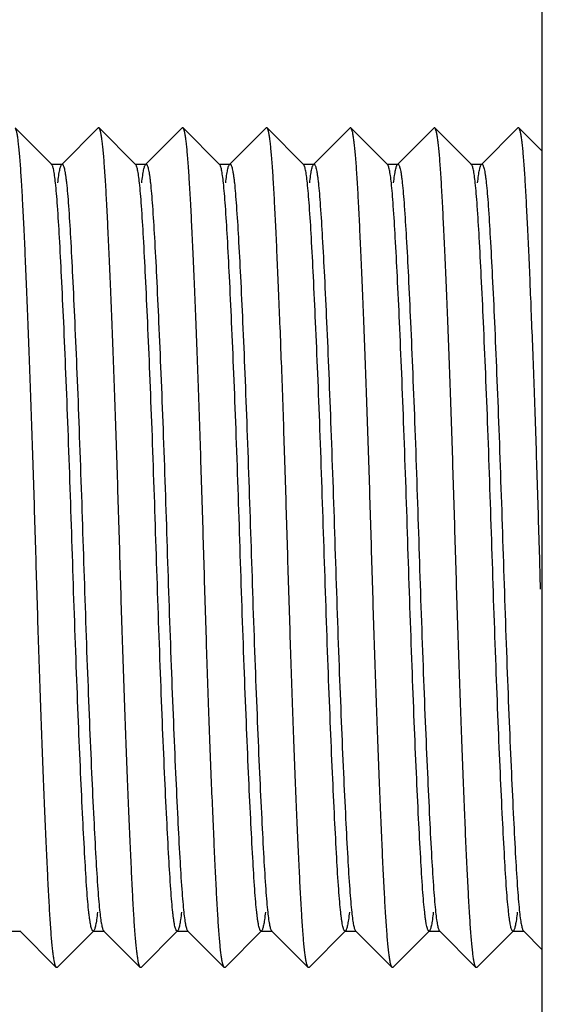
# Model space of a CAD drawing. Header units: inches. Extents: x 0.2 to 16.8, y 0.2 to 10.8.
# Tile 20 of 34: x 9.365 to 9.513, y 4.881 to 5.15. Entities that reach past the tile are written whole.
import ezdxf

# ---------------------------------------------------------------- set-up
doc = ezdxf.new("R2010")
doc.units = ezdxf.units.IN
doc.header["$LTSCALE"] = 0.935
doc.header["$MEASUREMENT"] = 0
doc.layers.get('0').update_dxf_attribs({"linetype": 'CONTINUOUS'})
doc.layers.add('DIMENSIONS', color=7, linetype='CONTINUOUS')
doc.styles.get("Standard").update_dxf_attribs({"font": 'txt', "width": 0.8})
doc.dimstyles.new('DIMSTYLE_1', dxfattribs={"dimtxt": 0.125, "dimasz": 0.18, "dimexe": 0.18, "dimexo": 0.0625, "dimgap": 0.09, "dimtad": 0, "dimtih": 1, "dimtoh": 1, "dimdec": 3, "dimzin": 4, "dimdsep": 46, "dimtxsty": 'STANDARD', "dimblk": '_FILLED', "dimblk1": '_FILLED', "dimblk2": '_FILLED', "dimcen": 0.09, "dimadec": 0, "dimazin": 0, "dimtp": 0.01, "dimtm": 0.01, "dimtfac": 1, "dimtdec": 3, "dimtofl": 0, "dimtmove": 0, "dimatfit": 3, "dimldrblk": '_FILLED', "dimfxl": 1, "dimtolj": 1, "dimtzin": 4, "dimarcsym": 0})

# ---------------------------------------------------------------- blocks, each defined once
blk = doc.blocks.new('*D26')
at = {"layer": 'DIMENSIONS', "color": 2, "linetype": 'CONTINUOUS'}
blk.add_line((8.97203, 5.43851), (8.97203, 2.48227), dxfattribs=at)
at = {"layer": 'DIMENSIONS', "color": 2, "linetype": 'CONTINUOUS', "insert": (8.90953, 2.41977), "char_height": 0.125, "width": 1.225, "attachment_point": 3, "rotation": 90, "line_spacing_factor": 0.9}
blk.add_mtext('.649{\\Ftxt.shx;\\W1.000000;\\H0.125000; }[16.49]', dxfattribs=at)
blk = doc.blocks.new('_FILLED')
at = {"color": 0, "linetype": 'BYBLOCK'}
blk.add_solid([(0, 0), (-1, 0.1736), (-1, -0.1736)], dxfattribs=at)

msp = doc.modelspace()

# ---------------------------------------------------------------- linework, layer by layer
at = {"color": 7, "linetype": 'CONTINUOUS'}
msp.add_line((9.50843, 3.08196), (9.50843, 8.12724), dxfattribs=at)
at = {"color": 6, "linetype": 'CONTINUOUS'}
for p, q in [((9.37402, 5.11055), (9.36401, 5.12056)), ((9.38676, 5.12056), (9.37675, 5.11055)), ((9.38701, 5.12056), (9.38676, 5.12056)), ((9.39702, 5.11055), (9.38701, 5.12056)), ((9.40976, 5.12056), (9.39975, 5.11055)), ((9.41001, 5.12056), (9.40976, 5.12056)), ((9.42002, 5.11055), (9.41001, 5.12056)), ((9.43276, 5.12056), (9.42275, 5.11055)), ((9.43301, 5.12056), (9.43276, 5.12056)), ((9.44302, 5.11055), (9.43301, 5.12056)), ((9.45576, 5.12056), (9.44575, 5.11055)), ((9.45601, 5.12056), (9.45576, 5.12056)), ((9.46602, 5.11055), (9.45601, 5.12056)), ((9.47876, 5.12056), (9.46875, 5.11055)), ((9.47901, 5.12056), (9.47876, 5.12056)), ((9.48902, 5.11055), (9.47901, 5.12056)), ((9.50176, 5.12056), (9.49175, 5.11055)), ((9.50201, 5.12056), (9.50176, 5.12056)), ((9.50843, 5.11414), (9.50201, 5.12056)), ((9.37388, 5.11062), (9.37688, 5.11062)), ((9.37402, 5.11055), (9.37388, 5.11062)), ((9.37675, 5.11055), (9.37688, 5.11062)), ((9.39688, 5.11062), (9.39988, 5.11062)), ((9.39702, 5.11055), (9.39688, 5.11062)), ((9.39975, 5.11055), (9.39988, 5.11062)), ((9.41988, 5.11062), (9.42288, 5.11062)), ((9.42002, 5.11055), (9.41988, 5.11062)), ((9.42275, 5.11055), (9.42288, 5.11062)), ((9.44288, 5.11062), (9.44588, 5.11062)), ((9.44302, 5.11055), (9.44288, 5.11062)), ((9.44575, 5.11055), (9.44588, 5.11062)), ((9.46588, 5.11062), (9.46888, 5.11062)), ((9.46602, 5.11055), (9.46588, 5.11062)), ((9.46875, 5.11055), (9.46888, 5.11062)), ((9.48888, 5.11062), (9.49188, 5.11062)), ((9.48902, 5.11055), (9.48888, 5.11062)), ((9.49175, 5.11055), (9.49188, 5.11062)), ((9.50797, 4.99426), (9.50763, 5.0056)), ((9.36238, 4.90062), (9.36538, 4.90062)), ((9.36525, 4.90069), (9.36538, 4.90062)), ((9.36525, 4.90069), (9.37526, 4.89068)), ((9.37551, 4.89068), (9.38552, 4.90069)), ((9.38552, 4.90069), (9.38538, 4.90062)), ((9.38538, 4.90062), (9.38838, 4.90062)), ((9.38825, 4.90069), (9.38838, 4.90062)), ((9.38825, 4.90069), (9.39826, 4.89068)), ((9.39851, 4.89068), (9.40852, 4.90069)), ((9.40852, 4.90069), (9.40838, 4.90062)), ((9.40838, 4.90062), (9.41138, 4.90062)), ((9.41125, 4.90069), (9.41138, 4.90062)), ((9.41125, 4.90069), (9.42126, 4.89068)), ((9.42151, 4.89068), (9.43152, 4.90069)), ((9.43152, 4.90069), (9.43138, 4.90062)), ((9.43138, 4.90062), (9.43438, 4.90062)), ((9.43425, 4.90069), (9.43438, 4.90062)), ((9.43425, 4.90069), (9.44426, 4.89068)), ((9.44451, 4.89068), (9.45452, 4.90069)), ((9.45452, 4.90069), (9.45438, 4.90062)), ((9.45438, 4.90062), (9.45738, 4.90062)), ((9.45725, 4.90069), (9.45738, 4.90062)), ((9.45725, 4.90069), (9.46726, 4.89068)), ((9.46751, 4.89068), (9.47752, 4.90069)), ((9.47752, 4.90069), (9.47738, 4.90062)), ((9.47738, 4.90062), (9.48038, 4.90062)), ((9.48025, 4.90069), (9.48038, 4.90062)), ((9.48025, 4.90069), (9.49026, 4.89068)), ((9.49051, 4.89068), (9.50052, 4.90069)), ((9.50052, 4.90069), (9.50038, 4.90062)), ((9.50038, 4.90062), (9.50338, 4.90062)), ((9.50325, 4.90069), (9.50338, 4.90062)), ((9.50325, 4.90069), (9.50843, 4.89551)), ((9.37551, 4.89068), (9.37526, 4.89068)), ((9.39851, 4.89068), (9.39826, 4.89068)), ((9.42151, 4.89068), (9.42126, 4.89068)), ((9.44451, 4.89068), (9.44426, 4.89068)), ((9.46751, 4.89068), (9.46726, 4.89068)), ((9.49051, 4.89068), (9.49026, 4.89068))]:
    msp.add_line(p, q, dxfattribs=at)
for points, knots in [([(9.37526, 4.89069), (9.37522, 4.89072), (9.37515, 4.89083), (9.37502, 4.89112), (9.37486, 4.89166), (9.37469, 4.89251), (9.37451, 4.89361), (9.37433, 4.89497), (9.37416, 4.89659), (9.37399, 4.89846), (9.37375, 4.90144), (9.37347, 4.90576), (9.37315, 4.91162), (9.37282, 4.91836), (9.37247, 4.9259), (9.37211, 4.93417), (9.37174, 4.9431), (9.37137, 4.95262), (9.37088, 4.96619), (9.37028, 4.98391), (9.36975, 5.00197), (9.36931, 5.01661), (9.36897, 5.02751), (9.36862, 5.03821), (9.36826, 5.04861), (9.36789, 5.05861), (9.36752, 5.06812), (9.36716, 5.07706), (9.3668, 5.08533), (9.36646, 5.09287), (9.36612, 5.09961), (9.36579, 5.10548), (9.36551, 5.1098), (9.36527, 5.11278), (9.3651, 5.11465), (9.36493, 5.11627), (9.36476, 5.11763), (9.36458, 5.11873), (9.36441, 5.11958), (9.36425, 5.12012), (9.36412, 5.12041), (9.36405, 5.12051), (9.36401, 5.12055)], [0, 0, 0, 0, 0.000669, 0.001585, 0.004222, 0.007966, 0.012824, 0.018787, 0.025848, 0.033994, 0.043213, 0.064795, 0.09038, 0.119731, 0.152599, 0.188673, 0.227608, 0.26906, 0.312649, 0.404569, 0.499985, 0.54791, 0.595393, 0.642003, 0.68731, 0.730886, 0.772338, 0.811289, 0.847365, 0.88023, 0.909602, 0.935199, 0.956773, 0.965998, 0.974155, 0.981228, 0.987198, 0.992051, 0.995784, 0.998414, 0.99933, 1, 1, 1, 1]), ([(9.39826, 4.89069), (9.39822, 4.89072), (9.39815, 4.89083), (9.39802, 4.89112), (9.39786, 4.89166), (9.39769, 4.89251), (9.39751, 4.89361), (9.39734, 4.89497), (9.39716, 4.89659), (9.39699, 4.89846), (9.39675, 4.90144), (9.39647, 4.90576), (9.39615, 4.91163), (9.39582, 4.91836), (9.39547, 4.9259), (9.39511, 4.93418), (9.39474, 4.94311), (9.39437, 4.95262), (9.39388, 4.9662), (9.39328, 4.98392), (9.39275, 5.00198), (9.39231, 5.01663), (9.39197, 5.02753), (9.39162, 5.03822), (9.39126, 5.04862), (9.39089, 5.05862), (9.39052, 5.06813), (9.39016, 5.07706), (9.3898, 5.08534), (9.38946, 5.09288), (9.38912, 5.09962), (9.38879, 5.10548), (9.38851, 5.1098), (9.38827, 5.11278), (9.3881, 5.11465), (9.38793, 5.11627), (9.38776, 5.11763), (9.38758, 5.11874), (9.38741, 5.11958), (9.38725, 5.12012), (9.38712, 5.12041), (9.38705, 5.12051), (9.38701, 5.12055)], [0, 0, 0, 0, 0.000669, 0.001584, 0.00422, 0.007965, 0.012824, 0.018789, 0.025852, 0.033999, 0.043219, 0.064805, 0.090396, 0.119752, 0.152622, 0.188698, 0.227635, 0.269087, 0.312676, 0.4046, 0.500027, 0.547957, 0.595443, 0.642052, 0.687356, 0.730929, 0.772376, 0.811322, 0.847394, 0.880259, 0.909629, 0.935224, 0.956792, 0.966013, 0.974167, 0.981235, 0.987201, 0.99205, 0.995782, 0.998413, 0.999329, 1, 1, 1, 1]), ([(9.42126, 4.89068), (9.42122, 4.89072), (9.42115, 4.89082), (9.42101, 4.89112), (9.42086, 4.89166), (9.42068, 4.89251), (9.42051, 4.89361), (9.42033, 4.89497), (9.42016, 4.89659), (9.41999, 4.89846), (9.41982, 4.90058), (9.41966, 4.90294), (9.41943, 4.90655), (9.41915, 4.91163), (9.41882, 4.91836), (9.41847, 4.92591), (9.41811, 4.93418), (9.41774, 4.94312), (9.41737, 4.95263), (9.41687, 4.96621), (9.41628, 4.98393), (9.41564, 5.00563), (9.41498, 5.02733), (9.41439, 5.04505), (9.41389, 5.05862), (9.41352, 5.06814), (9.41316, 5.07707), (9.4128, 5.08535), (9.41246, 5.09289), (9.41212, 5.09962), (9.41179, 5.10548), (9.4115, 5.1098), (9.41127, 5.11278), (9.4111, 5.11465), (9.41093, 5.11627), (9.41076, 5.11763), (9.41058, 5.11874), (9.41041, 5.11958), (9.41025, 5.12012), (9.41012, 5.12041), (9.41005, 5.12052), (9.41001, 5.12055)], [0, 0, 0, 0, 0.000672, 0.001593, 0.004238, 0.007986, 0.012845, 0.018809, 0.025871, 0.034022, 0.043249, 0.053529, 0.064835, 0.090416, 0.119774, 0.152655, 0.188735, 0.227678, 0.269142, 0.312735, 0.404654, 0.500065, 0.595468, 0.687377, 0.73095, 0.772402, 0.81135, 0.847415, 0.880276, 0.909641, 0.935221, 0.956787, 0.96601, 0.974165, 0.981232, 0.987193, 0.992039, 0.995774, 0.998408, 0.999327, 1, 1, 1, 1]), ([(9.44426, 4.89069), (9.44422, 4.89072), (9.44415, 4.89083), (9.44401, 4.89112), (9.44386, 4.89166), (9.44368, 4.8925), (9.44351, 4.89361), (9.44333, 4.89497), (9.44316, 4.89659), (9.443, 4.89846), (9.44276, 4.90144), (9.44248, 4.90576), (9.44215, 4.91163), (9.44181, 4.91836), (9.44146, 4.9259), (9.44111, 4.93418), (9.44074, 4.94311), (9.44037, 4.95262), (9.43988, 4.9662), (9.43929, 4.98392), (9.43863, 5.00562), (9.43798, 5.02732), (9.43739, 5.04504), (9.43689, 5.05861), (9.43653, 5.06813), (9.43616, 5.07706), (9.4358, 5.08534), (9.43545, 5.09288), (9.43511, 5.09962), (9.43479, 5.10548), (9.43451, 5.1098), (9.43428, 5.11278), (9.43411, 5.11465), (9.43394, 5.11627), (9.43376, 5.11763), (9.43359, 5.11874), (9.43341, 5.11958), (9.43325, 5.12012), (9.43312, 5.12042), (9.43305, 5.12052), (9.43301, 5.12056)], [0, 0, 0, 0, 0.000675, 0.001595, 0.004234, 0.007972, 0.012819, 0.018778, 0.025844, 0.034001, 0.043227, 0.064798, 0.090377, 0.119748, 0.152619, 0.188685, 0.22763, 0.269087, 0.312661, 0.404576, 0.499987, 0.595393, 0.6873, 0.730884, 0.772348, 0.811294, 0.847367, 0.880247, 0.909613, 0.935186, 0.956759, 0.965986, 0.97414, 0.981202, 0.987162, 0.992014, 0.995759, 0.998403, 0.999325, 1, 1, 1, 1]), ([(9.46726, 4.89069), (9.46722, 4.89073), (9.46715, 4.89083), (9.46701, 4.89112), (9.46686, 4.89166), (9.46668, 4.8925), (9.46651, 4.89361), (9.46634, 4.89497), (9.46617, 4.89659), (9.466, 4.89846), (9.46576, 4.90144), (9.46548, 4.90576), (9.46514, 4.91162), (9.46481, 4.91835), (9.46446, 4.92589), (9.46411, 4.93417), (9.46374, 4.9431), (9.46338, 4.95261), (9.46301, 4.96261), (9.46265, 4.97301), (9.4623, 4.9837), (9.46196, 4.9946), (9.46152, 5.00925), (9.46099, 5.02731), (9.46039, 5.04504), (9.45989, 5.05862), (9.45952, 5.06813), (9.45916, 5.07707), (9.4588, 5.08535), (9.45845, 5.09289), (9.45812, 5.09962), (9.45784, 5.1047), (9.45761, 5.10831), (9.45745, 5.11067), (9.45728, 5.11279), (9.45711, 5.11465), (9.45693, 5.11627), (9.45676, 5.11763), (9.45658, 5.11874), (9.45641, 5.11958), (9.45625, 5.12012), (9.45612, 5.12042), (9.45605, 5.12052), (9.45601, 5.12055)], [0, 0, 0, 0, 0.000671, 0.001588, 0.004218, 0.00795, 0.012798, 0.018763, 0.025831, 0.033984, 0.043205, 0.064768, 0.090353, 0.119712, 0.152567, 0.188632, 0.227573, 0.269018, 0.312589, 0.357894, 0.404506, 0.451994, 0.499926, 0.595363, 0.687304, 0.730905, 0.772372, 0.811316, 0.847397, 0.880275, 0.909628, 0.935206, 0.946509, 0.956785, 0.966007, 0.974153, 0.981212, 0.987173, 0.992028, 0.995773, 0.998413, 0.99933, 1, 1, 1, 1]), ([(9.49026, 4.89069), (9.49022, 4.89072), (9.49015, 4.89083), (9.49001, 4.89112), (9.48986, 4.89166), (9.48968, 4.8925), (9.48951, 4.89361), (9.48934, 4.89497), (9.48917, 4.89659), (9.489, 4.89846), (9.48876, 4.90144), (9.48848, 4.90576), (9.48815, 4.91162), (9.48781, 4.91836), (9.48746, 4.9259), (9.48711, 4.93417), (9.48674, 4.94311), (9.48638, 4.95262), (9.48601, 4.96262), (9.48565, 4.97301), (9.48518, 4.98739), (9.48462, 5.00562), (9.48398, 5.02732), (9.48339, 5.04504), (9.48289, 5.05862), (9.48252, 5.06813), (9.48216, 5.07707), (9.4818, 5.08534), (9.48145, 5.09288), (9.48112, 5.09962), (9.48084, 5.1047), (9.48061, 5.10831), (9.48045, 5.11067), (9.48028, 5.11278), (9.48011, 5.11465), (9.47993, 5.11627), (9.47976, 5.11763), (9.47958, 5.11874), (9.47941, 5.11958), (9.47925, 5.12012), (9.47911, 5.12041), (9.47904, 5.12052), (9.47901, 5.12055)], [0, 0, 0, 0, 0.000672, 0.00159, 0.004223, 0.007956, 0.012804, 0.018768, 0.025838, 0.033994, 0.043218, 0.064786, 0.090373, 0.119739, 0.152599, 0.188663, 0.227606, 0.269052, 0.312627, 0.357938, 0.404558, 0.499992, 0.595429, 0.687351, 0.730937, 0.77239, 0.811325, 0.847399, 0.880271, 0.909622, 0.935206, 0.946512, 0.956788, 0.966008, 0.974154, 0.981214, 0.987177, 0.992033, 0.995778, 0.998415, 0.999331, 1, 1, 1, 1]), ([(9.50763, 5.0056), (9.50741, 5.01292), (9.50699, 5.0273), (9.50639, 5.04502), (9.50589, 5.0586), (9.50552, 5.06811), (9.50516, 5.07705), (9.5048, 5.08533), (9.50445, 5.09287), (9.50412, 5.09961), (9.5038, 5.10548), (9.50352, 5.1098), (9.50328, 5.11278), (9.50311, 5.11465), (9.50293, 5.11626), (9.50276, 5.11763), (9.50258, 5.11873), (9.50241, 5.11958), (9.50225, 5.12012), (9.50211, 5.12041), (9.50205, 5.12052), (9.50201, 5.12055)], [0, 0, 0, 0, 0.190798, 0.374624, 0.461802, 0.544709, 0.62259, 0.694751, 0.760495, 0.819204, 0.870384, 0.913551, 0.93199, 0.948287, 0.962415, 0.974349, 0.984069, 0.991561, 0.996832, 0.998663, 1, 1, 1, 1]), ([(9.37507, 5.10548), (9.37499, 5.10615), (9.37488, 5.1071), (9.3747, 5.10828), (9.37457, 5.10897), (9.37444, 5.10955), (9.37431, 5.11), (9.37418, 5.11032), (9.37408, 5.1105), (9.37402, 5.11055)], [0, 0, 0, 0, 0.38911, 0.54871, 0.684943, 0.797833, 0.887527, 0.954471, 1, 1, 1, 1]), ([(9.3757, 5.10548), (9.37577, 5.10615), (9.37589, 5.1071), (9.37607, 5.10828), (9.3762, 5.10897), (9.37633, 5.10955), (9.37646, 5.11), (9.37659, 5.11032), (9.37669, 5.1105), (9.37674, 5.11055)], [0, 0, 0, 0, 0.38911, 0.54871, 0.684943, 0.797832, 0.887526, 0.954471, 1, 1, 1, 1]), ([(9.37688, 5.11062), (9.37694, 5.11062), (9.37703, 5.11055), (9.37712, 5.11043), (9.37723, 5.11021), (9.37736, 5.10984), (9.37751, 5.10928), (9.37765, 5.10855), (9.3778, 5.10767), (9.37794, 5.10663), (9.37803, 5.10588), (9.37807, 5.10548)], [0, 0, 0, 0, 0.032117, 0.055752, 0.085756, 0.166296, 0.275269, 0.413084, 0.57984, 0.775509, 1, 1, 1, 1]), ([(9.39807, 5.10548), (9.39799, 5.10615), (9.39788, 5.1071), (9.3977, 5.10828), (9.39757, 5.10897), (9.39744, 5.10955), (9.39731, 5.11), (9.39718, 5.11032), (9.39708, 5.1105), (9.39702, 5.11055)], [0, 0, 0, 0, 0.38911, 0.54871, 0.684943, 0.797833, 0.887527, 0.954471, 1, 1, 1, 1]), ([(9.3987, 5.10548), (9.39877, 5.10615), (9.39889, 5.1071), (9.39907, 5.10828), (9.3992, 5.10897), (9.39933, 5.10955), (9.39946, 5.11), (9.39959, 5.11032), (9.39969, 5.1105), (9.39974, 5.11055)], [0, 0, 0, 0, 0.38911, 0.54871, 0.684943, 0.797832, 0.887526, 0.954471, 1, 1, 1, 1]), ([(9.39988, 5.11062), (9.39994, 5.11062), (9.40003, 5.11055), (9.40012, 5.11043), (9.40023, 5.11021), (9.40036, 5.10984), (9.40051, 5.10928), (9.40065, 5.10855), (9.4008, 5.10767), (9.40094, 5.10663), (9.40103, 5.10588), (9.40107, 5.10548)], [0, 0, 0, 0, 0.032117, 0.055752, 0.085756, 0.166296, 0.275269, 0.413084, 0.57984, 0.775509, 1, 1, 1, 1]), ([(9.42107, 5.10548), (9.42099, 5.10615), (9.42088, 5.1071), (9.4207, 5.10828), (9.42057, 5.10897), (9.42044, 5.10955), (9.42031, 5.11), (9.42018, 5.11032), (9.42008, 5.1105), (9.42002, 5.11055)], [0, 0, 0, 0, 0.38911, 0.54871, 0.684943, 0.797833, 0.887527, 0.954471, 1, 1, 1, 1]), ([(9.4217, 5.10548), (9.42177, 5.10615), (9.42189, 5.1071), (9.42207, 5.10828), (9.4222, 5.10897), (9.42233, 5.10955), (9.42246, 5.11), (9.42259, 5.11032), (9.42269, 5.1105), (9.42274, 5.11055)], [0, 0, 0, 0, 0.38911, 0.54871, 0.684943, 0.797832, 0.887526, 0.954471, 1, 1, 1, 1]), ([(9.42288, 5.11062), (9.42294, 5.11062), (9.42303, 5.11055), (9.42312, 5.11043), (9.42323, 5.11021), (9.42336, 5.10984), (9.42351, 5.10928), (9.42365, 5.10855), (9.4238, 5.10767), (9.42394, 5.10663), (9.42403, 5.10588), (9.42407, 5.10548)], [0, 0, 0, 0, 0.032117, 0.055752, 0.085756, 0.166296, 0.275269, 0.413084, 0.57984, 0.775509, 1, 1, 1, 1]), ([(9.44407, 5.10548), (9.44399, 5.10615), (9.44388, 5.1071), (9.4437, 5.10828), (9.44357, 5.10897), (9.44344, 5.10955), (9.44331, 5.11), (9.44318, 5.11032), (9.44308, 5.1105), (9.44302, 5.11055)], [0, 0, 0, 0, 0.38911, 0.54871, 0.684943, 0.797833, 0.887527, 0.954471, 1, 1, 1, 1]), ([(9.4447, 5.10548), (9.44477, 5.10615), (9.44489, 5.1071), (9.44507, 5.10828), (9.4452, 5.10897), (9.44533, 5.10955), (9.44546, 5.11), (9.44559, 5.11032), (9.44569, 5.1105), (9.44574, 5.11055)], [0, 0, 0, 0, 0.38911, 0.54871, 0.684943, 0.797832, 0.887526, 0.954471, 1, 1, 1, 1]), ([(9.44588, 5.11062), (9.44594, 5.11062), (9.44603, 5.11055), (9.44612, 5.11043), (9.44623, 5.11021), (9.44636, 5.10984), (9.44651, 5.10928), (9.44665, 5.10855), (9.4468, 5.10767), (9.44694, 5.10663), (9.44703, 5.10588), (9.44707, 5.10548)], [0, 0, 0, 0, 0.032117, 0.055752, 0.085756, 0.166296, 0.275269, 0.413084, 0.57984, 0.775509, 1, 1, 1, 1]), ([(9.46707, 5.10548), (9.46699, 5.10615), (9.46688, 5.1071), (9.4667, 5.10828), (9.46657, 5.10897), (9.46644, 5.10955), (9.46631, 5.11), (9.46618, 5.11032), (9.46608, 5.1105), (9.46602, 5.11055)], [0, 0, 0, 0, 0.38911, 0.54871, 0.684943, 0.797833, 0.887527, 0.954471, 1, 1, 1, 1]), ([(9.4677, 5.10548), (9.46777, 5.10615), (9.46789, 5.1071), (9.46807, 5.10828), (9.4682, 5.10897), (9.46833, 5.10955), (9.46846, 5.11), (9.46859, 5.11032), (9.46869, 5.1105), (9.46874, 5.11055)], [0, 0, 0, 0, 0.38911, 0.54871, 0.684943, 0.797832, 0.887526, 0.954471, 1, 1, 1, 1]), ([(9.46888, 5.11062), (9.46894, 5.11062), (9.46903, 5.11055), (9.46912, 5.11043), (9.46923, 5.11021), (9.46936, 5.10984), (9.46951, 5.10928), (9.46965, 5.10855), (9.4698, 5.10767), (9.46994, 5.10663), (9.47003, 5.10588), (9.47007, 5.10548)], [0, 0, 0, 0, 0.032117, 0.055752, 0.085756, 0.166296, 0.275269, 0.413084, 0.57984, 0.775509, 1, 1, 1, 1]), ([(9.49007, 5.10548), (9.48999, 5.10615), (9.48988, 5.1071), (9.4897, 5.10828), (9.48957, 5.10897), (9.48944, 5.10955), (9.48931, 5.11), (9.48918, 5.11032), (9.48908, 5.1105), (9.48902, 5.11055)], [0, 0, 0, 0, 0.38911, 0.54871, 0.684943, 0.797833, 0.887527, 0.954471, 1, 1, 1, 1]), ([(9.4907, 5.10548), (9.49077, 5.10615), (9.49089, 5.1071), (9.49107, 5.10828), (9.4912, 5.10897), (9.49133, 5.10955), (9.49146, 5.11), (9.49159, 5.11032), (9.49169, 5.1105), (9.49174, 5.11055)], [0, 0, 0, 0, 0.38911, 0.54871, 0.684943, 0.797832, 0.887526, 0.954471, 1, 1, 1, 1]), ([(9.49188, 5.11062), (9.49194, 5.11062), (9.49203, 5.11055), (9.49212, 5.11043), (9.49223, 5.11021), (9.49236, 5.10984), (9.49251, 5.10928), (9.49265, 5.10855), (9.4928, 5.10767), (9.49294, 5.10663), (9.49303, 5.10588), (9.49307, 5.10548)], [0, 0, 0, 0, 0.032117, 0.055752, 0.085756, 0.166296, 0.275269, 0.413084, 0.57984, 0.775509, 1, 1, 1, 1]), ([(9.37963, 5.00562), (9.37928, 5.01644), (9.37875, 5.03233), (9.37794, 5.0529), (9.37734, 5.06683), (9.37676, 5.07926), (9.37621, 5.08987), (9.37575, 5.09746), (9.37537, 5.10243), (9.37517, 5.10453), (9.37507, 5.10548)], [0, 0, 0, 0, 0.324756, 0.477171, 0.617768, 0.743189, 0.850407, 0.936671, 0.971313, 1, 1, 1, 1]), ([(9.37807, 5.10548), (9.37818, 5.10453), (9.37837, 5.10243), (9.37875, 5.09746), (9.37921, 5.08987), (9.37977, 5.07925), (9.38035, 5.06683), (9.38095, 5.0529), (9.38174, 5.03233), (9.38228, 5.01644), (9.38263, 5.00562)], [0, 0, 0, 0, 0.028693, 0.063338, 0.149609, 0.256832, 0.382254, 0.522848, 0.675258, 1, 1, 1, 1]), ([(9.40263, 5.00562), (9.40228, 5.01644), (9.40175, 5.03233), (9.40094, 5.0529), (9.40034, 5.06683), (9.39976, 5.07926), (9.39921, 5.08987), (9.39875, 5.09746), (9.39837, 5.10243), (9.39817, 5.10453), (9.39807, 5.10548)], [0, 0, 0, 0, 0.324756, 0.477171, 0.617768, 0.743189, 0.850407, 0.936671, 0.971313, 1, 1, 1, 1]), ([(9.40107, 5.10548), (9.40118, 5.10453), (9.40137, 5.10243), (9.40175, 5.09746), (9.40221, 5.08987), (9.40277, 5.07925), (9.40335, 5.06683), (9.40395, 5.0529), (9.40474, 5.03233), (9.40528, 5.01644), (9.40563, 5.00562)], [0, 0, 0, 0, 0.028693, 0.063338, 0.149609, 0.256832, 0.382254, 0.522848, 0.675258, 1, 1, 1, 1]), ([(9.42563, 5.00562), (9.42528, 5.01644), (9.42475, 5.03233), (9.42394, 5.0529), (9.42334, 5.06683), (9.42276, 5.07926), (9.42221, 5.08987), (9.42175, 5.09746), (9.42137, 5.10243), (9.42117, 5.10453), (9.42107, 5.10548)], [0, 0, 0, 0, 0.324756, 0.477171, 0.617768, 0.743189, 0.850407, 0.936671, 0.971313, 1, 1, 1, 1]), ([(9.42407, 5.10548), (9.42418, 5.10453), (9.42437, 5.10243), (9.42475, 5.09746), (9.42521, 5.08987), (9.42577, 5.07925), (9.42635, 5.06683), (9.42695, 5.0529), (9.42774, 5.03233), (9.42828, 5.01644), (9.42863, 5.00562)], [0, 0, 0, 0, 0.028693, 0.063338, 0.149609, 0.256832, 0.382254, 0.522848, 0.675258, 1, 1, 1, 1]), ([(9.44863, 5.00562), (9.44828, 5.01644), (9.44775, 5.03233), (9.44694, 5.0529), (9.44634, 5.06683), (9.44576, 5.07926), (9.44521, 5.08987), (9.44475, 5.09746), (9.44437, 5.10243), (9.44417, 5.10453), (9.44407, 5.10548)], [0, 0, 0, 0, 0.324756, 0.477171, 0.617768, 0.743189, 0.850407, 0.936671, 0.971313, 1, 1, 1, 1]), ([(9.44707, 5.10548), (9.44718, 5.10453), (9.44737, 5.10243), (9.44775, 5.09746), (9.44821, 5.08987), (9.44877, 5.07925), (9.44935, 5.06683), (9.44995, 5.0529), (9.45074, 5.03233), (9.45128, 5.01644), (9.45163, 5.00562)], [0, 0, 0, 0, 0.028693, 0.063338, 0.149609, 0.256832, 0.382254, 0.522848, 0.675258, 1, 1, 1, 1]), ([(9.47163, 5.00562), (9.47128, 5.01644), (9.47075, 5.03233), (9.46994, 5.0529), (9.46934, 5.06683), (9.46876, 5.07926), (9.46821, 5.08987), (9.46775, 5.09746), (9.46737, 5.10243), (9.46717, 5.10453), (9.46707, 5.10548)], [0, 0, 0, 0, 0.324756, 0.477171, 0.617768, 0.743189, 0.850407, 0.936671, 0.971313, 1, 1, 1, 1]), ([(9.47007, 5.10548), (9.47018, 5.10453), (9.47037, 5.10243), (9.47075, 5.09746), (9.47121, 5.08987), (9.47177, 5.07925), (9.47235, 5.06683), (9.47295, 5.0529), (9.47374, 5.03233), (9.47428, 5.01644), (9.47463, 5.00562)], [0, 0, 0, 0, 0.028693, 0.063338, 0.149609, 0.256832, 0.382254, 0.522848, 0.675258, 1, 1, 1, 1]), ([(9.49463, 5.00562), (9.49428, 5.01644), (9.49375, 5.03233), (9.49294, 5.0529), (9.49234, 5.06683), (9.49176, 5.07926), (9.49121, 5.08987), (9.49075, 5.09746), (9.49037, 5.10243), (9.49017, 5.10453), (9.49007, 5.10548)], [0, 0, 0, 0, 0.324756, 0.477171, 0.617768, 0.743189, 0.850407, 0.936671, 0.971313, 1, 1, 1, 1]), ([(9.49307, 5.10548), (9.49318, 5.10453), (9.49337, 5.10243), (9.49375, 5.09746), (9.49421, 5.08987), (9.49477, 5.07925), (9.49535, 5.06683), (9.49595, 5.0529), (9.49674, 5.03233), (9.49728, 5.01644), (9.49763, 5.00562)], [0, 0, 0, 0, 0.028693, 0.063338, 0.149609, 0.256832, 0.382254, 0.522848, 0.675258, 1, 1, 1, 1]), ([(9.3842, 4.90576), (9.38409, 4.90671), (9.38389, 4.90881), (9.38351, 4.91378), (9.38306, 4.92137), (9.3825, 4.93199), (9.38191, 4.94441), (9.38132, 4.95834), (9.38052, 4.97891), (9.37998, 4.9948), (9.37963, 5.00562)], [0, 0, 0, 0, 0.028693, 0.063338, 0.149609, 0.256832, 0.382254, 0.522848, 0.675258, 1, 1, 1, 1]), ([(9.38263, 5.00562), (9.38298, 4.9948), (9.38351, 4.97891), (9.38432, 4.95834), (9.38492, 4.94441), (9.3855, 4.93198), (9.38606, 4.92137), (9.38652, 4.91378), (9.3869, 4.90881), (9.3871, 4.90671), (9.3872, 4.90576)], [0, 0, 0, 0, 0.324756, 0.477171, 0.617768, 0.743189, 0.850407, 0.936671, 0.971313, 1, 1, 1, 1]), ([(9.4072, 4.90576), (9.40709, 4.90671), (9.40689, 4.90881), (9.40651, 4.91378), (9.40606, 4.92137), (9.4055, 4.93199), (9.40491, 4.94441), (9.40432, 4.95834), (9.40352, 4.97891), (9.40298, 4.9948), (9.40263, 5.00562)], [0, 0, 0, 0, 0.028693, 0.063338, 0.149609, 0.256832, 0.382254, 0.522848, 0.675258, 1, 1, 1, 1]), ([(9.40563, 5.00562), (9.40598, 4.9948), (9.40651, 4.97891), (9.40732, 4.95834), (9.40792, 4.94441), (9.4085, 4.93198), (9.40906, 4.92137), (9.40952, 4.91378), (9.4099, 4.90881), (9.4101, 4.90671), (9.4102, 4.90576)], [0, 0, 0, 0, 0.324756, 0.477171, 0.617768, 0.743189, 0.850407, 0.936671, 0.971313, 1, 1, 1, 1]), ([(9.4302, 4.90576), (9.43009, 4.90671), (9.42989, 4.90881), (9.42951, 4.91378), (9.42906, 4.92137), (9.4285, 4.93199), (9.42791, 4.94441), (9.42732, 4.95834), (9.42652, 4.97891), (9.42598, 4.9948), (9.42563, 5.00562)], [0, 0, 0, 0, 0.028693, 0.063338, 0.149609, 0.256832, 0.382254, 0.522848, 0.675258, 1, 1, 1, 1]), ([(9.42863, 5.00562), (9.42898, 4.9948), (9.42951, 4.97891), (9.43032, 4.95834), (9.43092, 4.94441), (9.4315, 4.93198), (9.43206, 4.92137), (9.43252, 4.91378), (9.4329, 4.90881), (9.4331, 4.90671), (9.4332, 4.90576)], [0, 0, 0, 0, 0.324756, 0.477171, 0.617768, 0.743189, 0.850407, 0.936671, 0.971313, 1, 1, 1, 1]), ([(9.4532, 4.90576), (9.45309, 4.90671), (9.45289, 4.90881), (9.45251, 4.91378), (9.45206, 4.92137), (9.4515, 4.93199), (9.45091, 4.94441), (9.45032, 4.95834), (9.44952, 4.97891), (9.44898, 4.9948), (9.44863, 5.00562)], [0, 0, 0, 0, 0.028693, 0.063338, 0.149609, 0.256832, 0.382254, 0.522848, 0.675258, 1, 1, 1, 1]), ([(9.45163, 5.00562), (9.45198, 4.9948), (9.45251, 4.97891), (9.45332, 4.95834), (9.45392, 4.94441), (9.4545, 4.93198), (9.45506, 4.92137), (9.45552, 4.91378), (9.4559, 4.90881), (9.4561, 4.90671), (9.4562, 4.90576)], [0, 0, 0, 0, 0.324756, 0.477171, 0.617768, 0.743189, 0.850407, 0.936671, 0.971313, 1, 1, 1, 1]), ([(9.4762, 4.90576), (9.47609, 4.90671), (9.47589, 4.90881), (9.47551, 4.91378), (9.47506, 4.92137), (9.4745, 4.93199), (9.47391, 4.94441), (9.47332, 4.95834), (9.47252, 4.97891), (9.47198, 4.9948), (9.47163, 5.00562)], [0, 0, 0, 0, 0.028693, 0.063338, 0.149609, 0.256832, 0.382254, 0.522848, 0.675258, 1, 1, 1, 1]), ([(9.47463, 5.00562), (9.47498, 4.9948), (9.47551, 4.97891), (9.47632, 4.95834), (9.47692, 4.94441), (9.4775, 4.93198), (9.47806, 4.92137), (9.47852, 4.91378), (9.4789, 4.90881), (9.4791, 4.90671), (9.4792, 4.90576)], [0, 0, 0, 0, 0.324756, 0.477171, 0.617768, 0.743189, 0.850407, 0.936671, 0.971313, 1, 1, 1, 1]), ([(9.4992, 4.90576), (9.49909, 4.90671), (9.49889, 4.90881), (9.49851, 4.91378), (9.49806, 4.92137), (9.4975, 4.93199), (9.49691, 4.94441), (9.49632, 4.95834), (9.49552, 4.97891), (9.49498, 4.9948), (9.49463, 5.00562)], [0, 0, 0, 0, 0.028693, 0.063338, 0.149609, 0.256832, 0.382254, 0.522848, 0.675258, 1, 1, 1, 1]), ([(9.49763, 5.00562), (9.49798, 4.9948), (9.49851, 4.97891), (9.49932, 4.95834), (9.49992, 4.94441), (9.5005, 4.93198), (9.50106, 4.92137), (9.50152, 4.91378), (9.5019, 4.90881), (9.5021, 4.90671), (9.5022, 4.90576)], [0, 0, 0, 0, 0.324756, 0.477171, 0.617768, 0.743189, 0.850407, 0.936671, 0.971313, 1, 1, 1, 1]), ([(9.38538, 4.90062), (9.38533, 4.90062), (9.38523, 4.90069), (9.38515, 4.90081), (9.38504, 4.90103), (9.38491, 4.9014), (9.38476, 4.90196), (9.38462, 4.90269), (9.38447, 4.90357), (9.38433, 4.90461), (9.38424, 4.90536), (9.3842, 4.90576)], [0, 0, 0, 0, 0.032117, 0.055752, 0.085756, 0.166296, 0.275269, 0.413084, 0.57984, 0.775509, 1, 1, 1, 1]), ([(9.38657, 4.90576), (9.38649, 4.90509), (9.38638, 4.90414), (9.3862, 4.90296), (9.38607, 4.90227), (9.38594, 4.90169), (9.38581, 4.90124), (9.38568, 4.90092), (9.38558, 4.90074), (9.38552, 4.90069)], [0, 0, 0, 0, 0.38911, 0.54871, 0.684943, 0.797833, 0.887527, 0.954471, 1, 1, 1, 1]), ([(9.3872, 4.90576), (9.38727, 4.90509), (9.38739, 4.90414), (9.38757, 4.90296), (9.3877, 4.90227), (9.38783, 4.90169), (9.38796, 4.90124), (9.38809, 4.90092), (9.38819, 4.90074), (9.38824, 4.90069)], [0, 0, 0, 0, 0.38911, 0.54871, 0.684943, 0.797832, 0.887526, 0.954471, 1, 1, 1, 1]), ([(9.40838, 4.90062), (9.40833, 4.90062), (9.40823, 4.90069), (9.40815, 4.90081), (9.40804, 4.90103), (9.40791, 4.9014), (9.40776, 4.90196), (9.40762, 4.90269), (9.40747, 4.90357), (9.40733, 4.90461), (9.40724, 4.90536), (9.4072, 4.90576)], [0, 0, 0, 0, 0.032117, 0.055752, 0.085756, 0.166296, 0.275269, 0.413084, 0.57984, 0.775509, 1, 1, 1, 1]), ([(9.40957, 4.90576), (9.40949, 4.90509), (9.40938, 4.90414), (9.4092, 4.90296), (9.40907, 4.90227), (9.40894, 4.90169), (9.40881, 4.90124), (9.40868, 4.90092), (9.40858, 4.90074), (9.40852, 4.90069)], [0, 0, 0, 0, 0.38911, 0.54871, 0.684943, 0.797833, 0.887527, 0.954471, 1, 1, 1, 1]), ([(9.4102, 4.90576), (9.41027, 4.90509), (9.41039, 4.90414), (9.41057, 4.90296), (9.4107, 4.90227), (9.41083, 4.90169), (9.41096, 4.90124), (9.41109, 4.90092), (9.41119, 4.90074), (9.41124, 4.90069)], [0, 0, 0, 0, 0.38911, 0.54871, 0.684943, 0.797832, 0.887526, 0.954471, 1, 1, 1, 1]), ([(9.43138, 4.90062), (9.43133, 4.90062), (9.43123, 4.90069), (9.43115, 4.90081), (9.43104, 4.90103), (9.43091, 4.9014), (9.43076, 4.90196), (9.43062, 4.90269), (9.43047, 4.90357), (9.43033, 4.90461), (9.43024, 4.90536), (9.4302, 4.90576)], [0, 0, 0, 0, 0.032117, 0.055752, 0.085756, 0.166296, 0.275269, 0.413084, 0.57984, 0.775509, 1, 1, 1, 1]), ([(9.43257, 4.90576), (9.43249, 4.90509), (9.43238, 4.90414), (9.4322, 4.90296), (9.43207, 4.90227), (9.43194, 4.90169), (9.43181, 4.90124), (9.43168, 4.90092), (9.43158, 4.90074), (9.43152, 4.90069)], [0, 0, 0, 0, 0.38911, 0.54871, 0.684943, 0.797833, 0.887527, 0.954471, 1, 1, 1, 1]), ([(9.4332, 4.90576), (9.43327, 4.90509), (9.43339, 4.90414), (9.43357, 4.90296), (9.4337, 4.90227), (9.43383, 4.90169), (9.43396, 4.90124), (9.43409, 4.90092), (9.43419, 4.90074), (9.43424, 4.90069)], [0, 0, 0, 0, 0.38911, 0.54871, 0.684943, 0.797832, 0.887526, 0.954471, 1, 1, 1, 1]), ([(9.45438, 4.90062), (9.45433, 4.90062), (9.45423, 4.90069), (9.45415, 4.90081), (9.45404, 4.90103), (9.45391, 4.9014), (9.45376, 4.90196), (9.45362, 4.90269), (9.45347, 4.90357), (9.45333, 4.90461), (9.45324, 4.90536), (9.4532, 4.90576)], [0, 0, 0, 0, 0.032117, 0.055752, 0.085756, 0.166296, 0.275269, 0.413084, 0.57984, 0.775509, 1, 1, 1, 1]), ([(9.45557, 4.90576), (9.45549, 4.90509), (9.45538, 4.90414), (9.4552, 4.90296), (9.45507, 4.90227), (9.45494, 4.90169), (9.45481, 4.90124), (9.45468, 4.90092), (9.45458, 4.90074), (9.45452, 4.90069)], [0, 0, 0, 0, 0.38911, 0.54871, 0.684943, 0.797833, 0.887527, 0.954471, 1, 1, 1, 1]), ([(9.4562, 4.90576), (9.45627, 4.90509), (9.45639, 4.90414), (9.45657, 4.90296), (9.4567, 4.90227), (9.45683, 4.90169), (9.45696, 4.90124), (9.45709, 4.90092), (9.45719, 4.90074), (9.45724, 4.90069)], [0, 0, 0, 0, 0.38911, 0.54871, 0.684943, 0.797832, 0.887526, 0.954471, 1, 1, 1, 1]), ([(9.47738, 4.90062), (9.47733, 4.90062), (9.47723, 4.90069), (9.47715, 4.90081), (9.47704, 4.90103), (9.47691, 4.9014), (9.47676, 4.90196), (9.47662, 4.90269), (9.47647, 4.90357), (9.47633, 4.90461), (9.47624, 4.90536), (9.4762, 4.90576)], [0, 0, 0, 0, 0.032117, 0.055752, 0.085756, 0.166296, 0.275269, 0.413084, 0.57984, 0.775509, 1, 1, 1, 1]), ([(9.47857, 4.90576), (9.47849, 4.90509), (9.47838, 4.90414), (9.4782, 4.90296), (9.47807, 4.90227), (9.47794, 4.90169), (9.47781, 4.90124), (9.47768, 4.90092), (9.47758, 4.90074), (9.47752, 4.90069)], [0, 0, 0, 0, 0.38911, 0.54871, 0.684943, 0.797833, 0.887527, 0.954471, 1, 1, 1, 1]), ([(9.4792, 4.90576), (9.47927, 4.90509), (9.47939, 4.90414), (9.47957, 4.90296), (9.4797, 4.90227), (9.47983, 4.90169), (9.47996, 4.90124), (9.48009, 4.90092), (9.48019, 4.90074), (9.48024, 4.90069)], [0, 0, 0, 0, 0.38911, 0.54871, 0.684943, 0.797832, 0.887526, 0.954471, 1, 1, 1, 1]), ([(9.50038, 4.90062), (9.50033, 4.90062), (9.50023, 4.90069), (9.50015, 4.90081), (9.50004, 4.90103), (9.49991, 4.9014), (9.49976, 4.90196), (9.49962, 4.90269), (9.49947, 4.90357), (9.49933, 4.90461), (9.49924, 4.90536), (9.4992, 4.90576)], [0, 0, 0, 0, 0.032117, 0.055752, 0.085756, 0.166296, 0.275269, 0.413084, 0.57984, 0.775509, 1, 1, 1, 1]), ([(9.50157, 4.90576), (9.50149, 4.90509), (9.50138, 4.90414), (9.5012, 4.90296), (9.50107, 4.90227), (9.50094, 4.90169), (9.50081, 4.90124), (9.50068, 4.90092), (9.50058, 4.90074), (9.50052, 4.90069)], [0, 0, 0, 0, 0.38911, 0.54871, 0.684943, 0.797833, 0.887527, 0.954471, 1, 1, 1, 1]), ([(9.5022, 4.90576), (9.50227, 4.90509), (9.50239, 4.90414), (9.50257, 4.90296), (9.5027, 4.90227), (9.50283, 4.90169), (9.50296, 4.90124), (9.50309, 4.90092), (9.50319, 4.90074), (9.50324, 4.90069)], [0, 0, 0, 0, 0.38911, 0.54871, 0.684943, 0.797832, 0.887526, 0.954471, 1, 1, 1, 1])]:
    msp.add_open_spline(points, degree=3, knots=knots, dxfattribs=at)

# ---------------------------------------------------------------- dimensions: what is measured, and where the dimension line sits
at = {"layer": 'DIMENSIONS', "color": 2, "linetype": 'CONTINUOUS'}
dim = msp.add_ordinate_dim(feature_location=(8.97203, 5.43851), offset=(0, -2.95624), dtype=1, origin=(9.62143, 5.50101), dimstyle='DIMSTYLE_1', dxfattribs=at)
dim.commit()
dim.dimension.update_dxf_attribs({"geometry": '*D26', "text_midpoint": (9.10646, 1.58377)})

doc.saveas('drawing.dxf')
